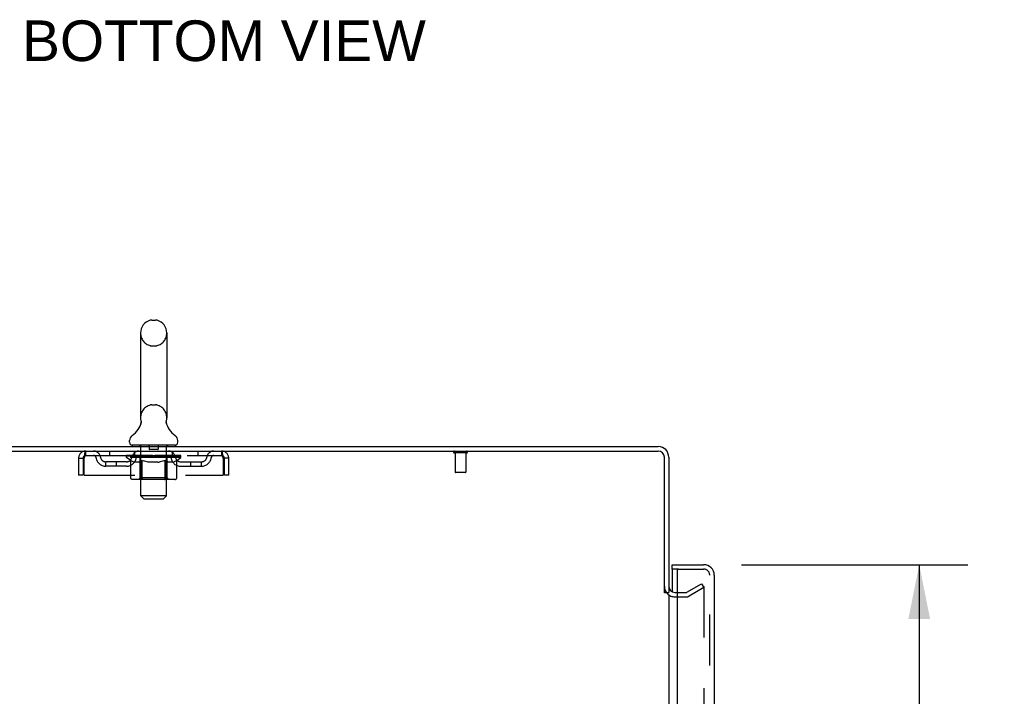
# Model space of a CAD drawing. Header units: inches. Extents: x 0 to 215, y 0 to 139.
# Tile 12 of 21: x 23 to 46, y 91 to 107. Entities that reach past the tile are written whole.
import ezdxf

# ---------------------------------------------------------------- set-up
doc = ezdxf.new("R2010")
doc.units = ezdxf.units.IN
doc.header["$LTSCALE"] = 11.804375
doc.header["$MEASUREMENT"] = 0
doc.linetypes.add('HIDDEN', pattern=[0.2, 0.1, -0.1])
doc.layers.get('0').update_dxf_attribs({"linetype": 'CONTINUOUS'})
for name, color, linetype in [('DEFAULT_2', 8, 'HIDDEN'), ('DIMENSIONS', 7, 'CONTINUOUS'), ('DOOR_ASSEMBLY', 7, 'CONTINUOUS')]:
    doc.layers.add(name, color=color, linetype=linetype)
doc.styles.get("Standard").update_dxf_attribs({"font": 'arial.ttf'})
doc.dimstyles.new('DIMSTYLE_1', dxfattribs={"dimtxt": 0.946875, "dimasz": 1.2625, "dimexe": 0.09, "dimexo": 0.07, "dimgap": 0.0375, "dimtad": 0, "dimtih": 1, "dimtoh": 1, "dimzin": 4, "dimdsep": 46, "dimtxsty": 'Standard', "dimblk": '_FILLED', "dimblk1": '_FILLED', "dimblk2": '_FILLED', "dimcen": 0.09, "dimadec": 3, "dimazin": 1, "dimtfac": 1, "dimtdec": 3, "dimtofl": 0, "dimtmove": 0, "dimatfit": 3, "dimldrblk": '_FILLED', "dimfxl": 0, "dimtolj": 1, "dimtzin": 4, "dimarcsym": 0})

# ---------------------------------------------------------------- blocks, each defined once
blk = doc.blocks.new('_FILLED')
at = {"color": 0, "linetype": 'ByBlock'}
blk.add_solid([(0, 0), (-1, 0.2), (-1, -0.2)], dxfattribs=at)
blk = doc.blocks.new('*D9')
at = {"layer": 'DIMENSIONS', "color": 2, "linetype": 'Continuous'}
for p, q in [((40.086, 93.935), (45.359, 93.935)), ((44.223, 93.935), (44.223, 55.395)), ((44.223, 13.435), (44.223, 52.081)), ((40.086, 13.435), (45.359, 13.435))]:
    blk.add_line(p, q, dxfattribs=at)
at = {"layer": 'DIMENSIONS', "color": 2, "linetype": 'Continuous', "xscale": 1.2625, "yscale": 1.2625, "zscale": 1.2625}
for p, rotation in [((44.223, 93.935), 90), ((44.223, 13.435), 270)]:
    blk.add_blockref('_FILLED', p, dxfattribs=dict(at, rotation=rotation))
at = {"layer": 'DIMENSIONS', "color": 2, "linetype": 'Continuous', "insert": (44.223, 54.922), "char_height": 0.9469, "width": 3.9635, "attachment_point": 2, "line_spacing_factor": 0.9}
blk.add_mtext('80.50\\PDOOR', dxfattribs=at)

msp = doc.modelspace()

# ---------------------------------------------------------------- linework, layer by layer
at = {"color": 7, "linetype": 'Continuous'}
for p, q in [((26.347, 99.631), (26.434, 99.631)), ((26.085, 99.331), (26.085, 97.356)), ((26.697, 99.331), (26.697, 97.356)), ((26.685, 97.266), (26.686, 97.272)), ((26.685, 97.261), (26.685, 97.267)), ((26.685, 97.257), (26.685, 97.262)), ((26.685, 97.252), (26.685, 97.257)), ((26.685, 97.247), (26.685, 97.252)), ((26.685, 97.242), (26.685, 97.247)), ((26.686, 97.271), (26.687, 97.276)), ((26.687, 97.276), (26.688, 97.281)), ((26.688, 97.281), (26.689, 97.286)), ((26.091, 97.212), (26.089, 97.208)), ((26.686, 97.237), (26.685, 97.242)), ((26.686, 97.232), (26.686, 97.237)), ((26.687, 97.227), (26.686, 97.232)), ((26.688, 97.222), (26.687, 97.227)), ((26.689, 97.218), (26.688, 97.222)), ((25.828, 96.784), (25.828, 96.823)), ((26.953, 96.784), (26.953, 96.823)), ((25.891, 96.715), (25.891, 96.685)), ((26.891, 96.715), (25.891, 96.715)), ((26.891, 96.715), (26.891, 96.685)), ((38.287, 93.289), (38.391, 93.289))]:
    msp.add_line(p, q, dxfattribs=at)
at = {"color": 3, "linetype": 'Continuous'}
for p, q in [((14.443, 96.685), (38.144, 96.685)), ((14.481, 96.581), (38.144, 96.581)), ((38.287, 93.278), (38.287, 96.439)), ((38.391, 96.439), (38.391, 93.289)), ((38.391, 93.237), (38.391, 14.133)), ((38.533, 93.289), (38.595, 93.289))]:
    msp.add_line(p, q, dxfattribs=at)
at = {"color": 7, "linetype": 'Continuous'}
msp.add_lwpolyline([(26.093, 97.286), (26.094, 97.281), (26.095, 97.277), (26.095, 97.272), (26.096, 97.267), (26.096, 97.262), (26.096, 97.257), (26.097, 97.252), (26.096, 97.247), (26.096, 97.242), (26.096, 97.237), (26.095, 97.232), (26.094, 97.227), (26.093, 97.222), (26.092, 97.217), (26.091, 97.212)], dxfattribs=at)
for centre, radius, start, end in [((26.391, 99.331), 0.306, 105.6303, 180), ((26.347, 99.487), 0.144, 90, 105.6303), ((26.434, 99.487), 0.144, 74.3697, 90), ((26.391, 99.331), 0.306, 0, 74.3697), ((25.593, 97.372), 0.523, 304.6624, 347.2389), ((26.391, 97.356), 0.306, 180, 193.2053), ((27.189, 97.372), 0.523, 192.7611, 235.3376), ((26.391, 97.356), 0.306, 346.7947, 360), ((25.972, 96.823), 0.144, 124.6624, 180), ((26.809, 96.823), 0.144, 360, 55.3376), ((25.897, 96.784), 0.069, 180, 265), ((26.884, 96.784), 0.069, 275, 360)]:
    msp.add_arc(centre, radius, start, end, dxfattribs=at)
at = {"color": 3, "linetype": 'Continuous'}
for centre, radius, start, end in [((38.144, 96.439), 0.246, 0, 90), ((38.144, 96.439), 0.142, 0, 90), ((38.533, 93.432), 0.142, 180, 270)]:
    msp.add_arc(centre, radius, start, end, dxfattribs=at)
at = {"layer": 'DEFAULT_2', "color": 8, "linetype": 'HIDDEN'}
for p, q in [((26.347, 99.031), (26.434, 99.031)), ((26.347, 97.656), (26.434, 97.656)), ((24.808, 96.477), (24.808, 96.581)), ((25.359, 96.581), (25.359, 96.477)), ((25.953, 96.477), (25.953, 96.581)), ((26.071, 96.715), (26.071, 96.685)), ((26.091, 95.534), (26.091, 96.685)), ((26.286, 96.705), (26.286, 96.625)), ((26.486, 96.615), (26.296, 96.615)), ((26.496, 96.705), (26.496, 96.625)), ((26.691, 95.534), (26.691, 96.685)), ((26.711, 96.715), (26.711, 96.685)), ((26.828, 96.477), (26.828, 96.581)), ((27.422, 96.581), (27.422, 96.477)), ((27.974, 96.581), (27.974, 96.477)), ((24.641, 96.414), (24.641, 96.019)), ((24.641, 96.414), (24.745, 96.414)), ((24.745, 96.414), (24.745, 96.019)), ((24.775, 96.019), (24.775, 96.414)), ((24.808, 96.477), (27.974, 96.477)), ((25.276, 96.226), (25.276, 96.33)), ((25.759, 96.33), (25.276, 96.33)), ((25.526, 96.226), (25.526, 96.33)), ((25.757, 96.43), (25.757, 96.477)), ((25.857, 96.361), (25.757, 96.43)), ((27.024, 96.43), (25.757, 96.43)), ((25.767, 96.47), (25.767, 96.477)), ((25.776, 96.467), (25.776, 96.47)), ((25.776, 96.467), (27.006, 96.467)), ((25.785, 96.467), (25.785, 96.47)), ((25.785, 96.467), (25.785, 96.47)), ((25.796, 96.47), (25.796, 96.477)), ((25.812, 96.467), (25.812, 96.47)), ((25.814, 96.467), (25.814, 96.47)), ((25.842, 96.47), (25.842, 96.477)), ((25.857, 96.467), (25.857, 96.47)), ((25.857, 95.956), (25.857, 96.361)), ((25.857, 96.361), (25.871, 96.351)), ((25.859, 96.467), (25.859, 96.47)), ((26.064, 96.47), (25.862, 96.47)), ((25.885, 96.343), (25.871, 96.351)), ((25.898, 96.335), (25.884, 96.343)), ((25.912, 96.329), (25.898, 96.336)), ((25.906, 96.47), (25.906, 96.477)), ((25.907, 96.467), (25.907, 96.47)), ((25.908, 96.467), (25.908, 96.47)), ((25.911, 96.467), (25.911, 96.47)), ((25.925, 96.323), (25.911, 96.329)), ((25.918, 96.467), (25.918, 96.47)), ((25.918, 96.467), (25.918, 96.47)), ((25.921, 96.467), (25.921, 96.47)), ((25.925, 96.467), (25.925, 96.471)), ((25.929, 96.467), (25.929, 96.47)), ((25.943, 96.467), (25.943, 96.47)), ((25.961, 96.467), (25.961, 96.47)), ((25.962, 96.467), (25.962, 96.473)), ((25.982, 96.467), (25.982, 96.47)), ((25.982, 96.467), (25.982, 96.47)), ((25.984, 96.47), (25.984, 96.477)), ((25.993, 96.467), (25.993, 96.47)), ((25.997, 96.467), (25.997, 96.47)), ((26.007, 96.467), (26.007, 96.47)), ((26.018, 96.467), (26.018, 96.474)), ((26.033, 96.467), (26.033, 96.47)), ((26.036, 96.467), (26.036, 96.47)), ((26.069, 96.329), (26.055, 96.323)), ((26.064, 96.467), (26.064, 96.47)), ((26.131, 96.47), (26.069, 96.47)), ((26.083, 96.336), (26.069, 96.329)), ((26.074, 96.47), (26.074, 96.477)), ((26.078, 95.959), (26.078, 96.427)), ((26.081, 96.467), (26.081, 96.47)), ((26.096, 96.343), (26.083, 96.336)), ((26.085, 96.467), (26.085, 96.47)), ((26.091, 96.467), (26.091, 96.476)), ((26.096, 96.467), (26.096, 96.47)), ((26.11, 96.352), (26.096, 96.343)), ((26.107, 96.467), (26.107, 96.47)), ((26.124, 96.361), (26.11, 96.352)), ((26.124, 95.956), (26.124, 96.361)), ((26.124, 96.361), (26.153, 96.352)), ((26.131, 96.467), (26.131, 96.47)), ((26.206, 96.47), (26.146, 96.47)), ((26.181, 96.343), (26.153, 96.352)), ((26.167, 96.467), (26.167, 96.47)), ((26.174, 96.47), (26.174, 96.477)), ((26.178, 96.467), (26.178, 96.47)), ((26.18, 96.467), (26.18, 96.476)), ((26.209, 96.335), (26.181, 96.343)), ((26.183, 96.467), (26.183, 96.47)), ((26.19, 96.467), (26.19, 96.471)), ((26.206, 96.467), (26.206, 96.47)), ((26.237, 96.329), (26.209, 96.336)), ((26.286, 96.47), (26.232, 96.47)), ((26.264, 96.323), (26.236, 96.329)), ((26.245, 96.467), (26.245, 96.47)), ((26.276, 96.47), (26.391, 96.477)), ((26.281, 96.47), (26.281, 96.477)), ((26.281, 96.47), (26.281, 96.477)), ((26.281, 96.477), (26.281, 96.477)), ((26.281, 96.467), (26.281, 96.47)), ((26.285, 96.467), (26.285, 96.471)), ((26.286, 96.467), (26.286, 96.47)), ((26.287, 96.467), (26.287, 96.47)), ((26.37, 96.47), (26.322, 96.47)), ((26.327, 96.467), (26.327, 96.47)), ((26.37, 96.467), (26.37, 96.47)), ((26.388, 96.471), (26.388, 96.47)), ((26.388, 96.467), (26.388, 96.471)), ((26.388, 96.467), (26.388, 96.47)), ((26.391, 96.47), (26.391, 96.477)), ((26.391, 96.477), (26.505, 96.47)), ((26.393, 96.467), (26.393, 96.471)), ((26.393, 96.471), (26.393, 96.47)), ((26.393, 96.467), (26.393, 96.47)), ((26.411, 96.467), (26.411, 96.47)), ((26.411, 96.47), (26.46, 96.47)), ((26.454, 96.467), (26.454, 96.47)), ((26.495, 96.467), (26.495, 96.47)), ((26.495, 96.467), (26.495, 96.47)), ((26.495, 96.47), (26.55, 96.47)), ((26.496, 96.467), (26.496, 96.471)), ((26.5, 96.47), (26.5, 96.477)), ((26.5, 96.477), (26.501, 96.477)), ((26.5, 96.467), (26.5, 96.47)), ((26.501, 96.47), (26.501, 96.477)), ((26.546, 96.329), (26.517, 96.323)), ((26.537, 96.467), (26.537, 96.47)), ((26.574, 96.336), (26.545, 96.329)), ((26.602, 96.344), (26.573, 96.336)), ((26.576, 96.467), (26.576, 96.47)), ((26.576, 96.47), (26.635, 96.47)), ((26.591, 96.467), (26.591, 96.471)), ((26.598, 96.467), (26.598, 96.47)), ((26.601, 96.467), (26.601, 96.476)), ((26.631, 96.352), (26.601, 96.343)), ((26.604, 96.467), (26.604, 96.47)), ((26.607, 96.47), (26.607, 96.477)), ((26.614, 96.467), (26.614, 96.47)), ((26.659, 96.362), (26.63, 96.352)), ((26.651, 96.467), (26.651, 96.47)), ((26.651, 96.47), (26.713, 96.47)), ((26.659, 95.956), (26.659, 96.362)), ((26.659, 96.362), (26.674, 96.352)), ((26.689, 96.343), (26.674, 96.352)), ((26.675, 96.467), (26.675, 96.47)), ((26.686, 96.467), (26.686, 96.47)), ((26.703, 96.336), (26.689, 96.343)), ((26.69, 96.467), (26.69, 96.476)), ((26.696, 96.467), (26.696, 96.47)), ((26.7, 96.467), (26.7, 96.47)), ((26.703, 95.959), (26.703, 96.427)), ((26.718, 96.329), (26.703, 96.336)), ((26.707, 96.47), (26.707, 96.477)), ((26.732, 96.323), (26.717, 96.329)), ((26.718, 96.467), (26.718, 96.47)), ((26.718, 96.47), (27.024, 96.47)), ((26.745, 96.467), (26.745, 96.47)), ((26.748, 96.467), (26.748, 96.47)), ((26.763, 96.467), (26.763, 96.474)), ((26.775, 96.467), (26.775, 96.47)), ((26.784, 96.467), (26.784, 96.47)), ((26.788, 96.467), (26.788, 96.47)), ((26.798, 96.47), (26.798, 96.477)), ((26.799, 96.467), (26.799, 96.47)), ((26.799, 96.467), (26.799, 96.47)), ((26.82, 96.467), (26.82, 96.473)), ((26.82, 96.467), (26.82, 96.47)), ((26.838, 96.467), (26.838, 96.47)), ((26.852, 96.467), (26.852, 96.47)), ((26.869, 96.329), (26.854, 96.323)), ((26.857, 96.467), (26.857, 96.471)), ((26.86, 96.467), (26.86, 96.47)), ((26.863, 96.467), (26.863, 96.47)), ((26.863, 96.467), (26.863, 96.47)), ((26.883, 96.336), (26.868, 96.329)), ((26.871, 96.467), (26.871, 96.47)), ((26.874, 96.467), (26.874, 96.47)), ((26.874, 96.467), (26.874, 96.47)), ((26.876, 96.47), (26.876, 96.477)), ((26.898, 96.344), (26.883, 96.336)), ((26.912, 96.353), (26.897, 96.344)), ((26.903, 96.474), (27.023, 96.475)), ((26.903, 96.47), (26.903, 96.474)), ((26.927, 96.363), (26.912, 96.352)), ((26.922, 96.467), (26.922, 96.47)), ((26.925, 96.467), (26.925, 96.47)), ((26.927, 96.363), (27.024, 96.43)), ((26.927, 95.956), (26.927, 96.363)), ((26.939, 96.47), (26.939, 96.477)), ((26.968, 96.467), (26.968, 96.47)), ((26.969, 96.467), (26.969, 96.47)), ((26.986, 96.47), (26.986, 96.477)), ((26.996, 96.467), (26.996, 96.47)), ((26.997, 96.467), (26.997, 96.47)), ((27.006, 96.467), (27.006, 96.47)), ((27.014, 96.47), (27.014, 96.477)), ((27.022, 96.33), (27.505, 96.33)), ((27.023, 96.47), (27.023, 96.475)), ((27.024, 96.43), (27.024, 96.47)), ((27.255, 96.226), (27.255, 96.33)), ((27.505, 96.226), (27.505, 96.33)), ((28.007, 96.414), (28.007, 96.019)), ((28.037, 96.019), (28.037, 96.414)), ((28.141, 96.414), (28.037, 96.414)), ((28.141, 96.019), (28.141, 96.414)), ((33.679, 96.538), (33.395, 96.538)), ((33.413, 96.538), (33.413, 96.091)), ((33.661, 96.538), (33.661, 96.091)), ((25.759, 96.226), (25.276, 96.226)), ((25.938, 96.319), (25.925, 96.323)), ((26.042, 96.319), (25.938, 96.319)), ((26.042, 96.319), (26.056, 96.323)), ((26.292, 96.319), (26.264, 96.323)), ((26.49, 96.319), (26.292, 96.319)), ((26.49, 96.319), (26.518, 96.323)), ((26.746, 96.319), (26.732, 96.323)), ((26.84, 96.319), (26.746, 96.319)), ((26.84, 96.319), (26.854, 96.323)), ((27.022, 96.226), (27.505, 96.226)), ((24.745, 96.019), (24.641, 96.019)), ((24.775, 96.019), (28.007, 96.019)), ((26.884, 95.919), (25.899, 95.919)), ((26.078, 95.959), (26.038, 95.919)), ((26.703, 95.959), (26.078, 95.959)), ((26.136, 95.923), (26.133, 95.926)), ((26.141, 95.92), (26.138, 95.921)), ((26.143, 95.919), (26.141, 95.92)), ((26.146, 95.919), (26.143, 95.919)), ((26.703, 95.959), (26.743, 95.919)), ((28.141, 96.019), (28.037, 96.019)), ((33.651, 96.081), (33.423, 96.081)), ((26.16, 95.465), (26.091, 95.534)), ((26.691, 95.534), (26.091, 95.534)), ((26.16, 95.465), (26.622, 95.465)), ((26.622, 95.465), (26.691, 95.534)), ((38.811, 93.293), (39.151, 93.49)), ((39.203, 93.4), (38.863, 93.203)), ((39.151, 93.49), (39.203, 93.4)), ((39.203, 93.42), (39.203, 13.951)), ((38.533, 93.185), (38.795, 93.185)), ((38.595, 93.289), (38.795, 93.289))]:
    msp.add_line(p, q, dxfattribs=at)
for points in [[(24.775, 96.414), (24.777, 96.433), (24.779, 96.451), (24.782, 96.469), (24.784, 96.487), (24.786, 96.503), (24.789, 96.518), (24.791, 96.532), (24.793, 96.545), (24.796, 96.555), (24.798, 96.565), (24.801, 96.572), (24.803, 96.577), (24.805, 96.58), (24.808, 96.581)], [(27.974, 96.581), (27.976, 96.58), (27.978, 96.577), (27.981, 96.572), (27.983, 96.565), (27.985, 96.555), (27.988, 96.545), (27.99, 96.532), (27.992, 96.518), (27.995, 96.503), (27.997, 96.487), (28, 96.469), (28.002, 96.451), (28.004, 96.433), (28.007, 96.414)], [(24.775, 96.414), (24.777, 96.421), (24.779, 96.428), (24.782, 96.435), (24.784, 96.441), (24.786, 96.448), (24.789, 96.453), (24.791, 96.459), (24.793, 96.463), (24.796, 96.467), (24.798, 96.471), (24.801, 96.474), (24.803, 96.475), (24.805, 96.477), (24.808, 96.477)], [(27.974, 96.477), (27.976, 96.477), (27.978, 96.475), (27.981, 96.474), (27.983, 96.471), (27.985, 96.467), (27.988, 96.463), (27.99, 96.459), (27.992, 96.453), (27.995, 96.448), (27.997, 96.441), (28, 96.435), (28.002, 96.428), (28.004, 96.421), (28.007, 96.414)], [(25.899, 95.919), (25.894, 95.919), (25.889, 95.92), (25.884, 95.921), (25.879, 95.923), (25.875, 95.926), (25.87, 95.929), (25.867, 95.932), (25.863, 95.936), (25.86, 95.941), (25.858, 95.945), (25.857, 95.95), (25.857, 95.956)], [(26.125, 95.945), (26.124, 95.95), (26.124, 95.956)], [(26.126, 95.941), (26.125, 95.945), (26.125, 95.95), (26.124, 95.956)], [(26.138, 95.921), (26.136, 95.923), (26.133, 95.926), (26.131, 95.929), (26.129, 95.932), (26.128, 95.936), (26.126, 95.941)], [(26.131, 95.929), (26.129, 95.932), (26.128, 95.936)], [(26.638, 95.919), (26.641, 95.919), (26.643, 95.92), (26.646, 95.921), (26.648, 95.923), (26.65, 95.926), (26.653, 95.929), (26.655, 95.932), (26.656, 95.936), (26.658, 95.941), (26.659, 95.945), (26.659, 95.95), (26.659, 95.956)], [(26.884, 95.919), (26.889, 95.919), (26.894, 95.92), (26.9, 95.921), (26.904, 95.923), (26.909, 95.926), (26.913, 95.929), (26.917, 95.932), (26.921, 95.936), (26.923, 95.941), (26.925, 95.945), (26.927, 95.95), (26.927, 95.956)], [(39.186, 93.44), (39.186, 93.44), (39.184, 93.439), (39.182, 93.439), (39.18, 93.438), (39.178, 93.437)], [(39.191, 93.438), (39.19, 93.439), (39.188, 93.439), (39.186, 93.44)], [(39.191, 93.438), (39.193, 93.438), (39.195, 93.437), (39.197, 93.435), (39.198, 93.434), (39.199, 93.432), (39.2, 93.43), (39.201, 93.428), (39.202, 93.426), (39.203, 93.424), (39.203, 93.422), (39.203, 93.42)]]:
    msp.add_lwpolyline(points, dxfattribs=at)
for centre, radius, start, end in [((26.391, 99.331), 0.306, 180, 254.3697), ((26.391, 99.331), 0.306, 285.6303, 360), ((26.347, 99.174), 0.144, 254.3697, 270), ((26.434, 99.174), 0.144, 270, 285.6303), ((26.391, 97.356), 0.306, 105.6303, 180), ((26.347, 97.512), 0.144, 90, 105.6303), ((26.434, 97.512), 0.144, 74.3697, 90), ((26.391, 97.356), 0.306, 0, 74.3697), ((24.808, 96.414), 0.167, 90, 180), ((24.987, 96.414), 0.167, 8.0716, 90), ((26.048, 96.414), 0.167, 90, 171.9284), ((25.897, 96.784), 0.069, 265, 270), ((26.061, 96.685), 0.03, 0, 90), ((26.276, 96.705), 0.01, 0, 90), ((26.296, 96.625), 0.01, 180, 270), ((26.486, 96.625), 0.01, 270, 360), ((26.506, 96.705), 0.01, 90, 180), ((26.721, 96.685), 0.03, 90, 180), ((26.733, 96.414), 0.167, 8.0716, 90), ((26.884, 96.784), 0.069, 270, 275), ((27.794, 96.414), 0.167, 90, 171.9284), ((27.974, 96.414), 0.167, 0, 90), ((33.395, 96.56), 0.0215, 90, 270), ((33.679, 96.56), 0.0215, 270, 90), ((24.808, 96.414), 0.063, 90, 180), ((24.987, 96.415), 0.0625, 7.9863, 90), ((25.276, 96.455), 0.229, 187.9863, 270), ((25.276, 96.455), 0.125, 188.0716, 270), ((25.759, 96.455), 0.125, 270, 351.9284), ((25.759, 96.455), 0.229, 270, 352.0137), ((26.048, 96.415), 0.0625, 90, 172.0137), ((26.038, 96.427), 0.0398, 0, 90), ((26.743, 96.427), 0.0398, 90, 180), ((26.734, 96.415), 0.0625, 7.9863, 90), ((27.022, 96.455), 0.229, 187.9863, 270), ((27.022, 96.455), 0.125, 188.0716, 270), ((27.505, 96.455), 0.125, 270, 351.9284), ((27.505, 96.455), 0.229, 270, 352.0137), ((27.794, 96.415), 0.0625, 90, 172.0137), ((27.974, 96.414), 0.063, 0, 90), ((33.423, 96.091), 0.01, 180, 270), ((33.651, 96.091), 0.01, 270, 360), ((38.533, 93.432), 0.246, 180, 270), ((38.795, 93.322), 0.033, 270, 300), ((38.795, 93.322), 0.137, 270, 300)]:
    msp.add_arc(centre, radius, start, end, dxfattribs=at)
for centre, major_axis, ratio, start_param, end_param in [((26.391, 96.477), (0.633, 0.007), 0.05963, 2.96643, 3.140963), ((25.738, 96.465), (0.198, 0), 0.060556, 0.430652, 1.470503), ((26.391, 96.477), (0.633, 0), 0.060556, -3.141593, -2.96706), ((25.738, 96.458), (0.198, 0.002), 0.05963, 1.376596, 1.469874), ((26.391, 96.477), (0.633, 0.013), 0.05688, 2.791345, 2.965878), ((25.782, 96.465), (0.198, -0.002), 0.05963, 0.605815, 1.645666), ((25.713, 96.465), (0.198, 0.002), 0.05963, 0.25549, 1.295341), ((26.391, 96.477), (0.633, -0.007), 0.05963, -2.96643, -2.791898), ((25.782, 96.458), (0.198, 0), 0.060556, 1.551758, 1.645036), ((25.713, 96.458), (0.198, 0.004), 0.05688, 1.20151, 1.294789), ((25.783, 96.461), (0.164, 0.002), 0.05963, 1.065228, 1.614276), ((25.763, 96.461), (0.164, 0.003), 0.05688, 0.890143, 1.43919), ((25.821, 96.461), (0.164, 0), 0.060556, 1.240391, 1.789438), ((26.391, 96.477), (0.633, 0.019), 0.052395, 2.616403, 2.790936), ((25.844, 96.465), (0.198, -0.004), 0.05688, 0.7809, 1.820751), ((25.709, 96.465), (0.198, 0.004), 0.05688, 0.080405, 1.120256), ((26.391, 96.477), (0.633, -0.013), 0.05688, -2.791345, -2.616812), ((25.844, 96.458), (0.198, -0.002), 0.05963, 1.72692, 1.820198), ((25.709, 96.458), (0.198, 0.006), 0.052395, 1.026568, 1.119847), ((25.762, 96.461), (0.164, 0.005), 0.052395, 0.715201, 1.264248), ((25.877, 96.461), (0.164, -0.002), 0.05963, 1.415553, 1.9646), ((26.391, 96.477), (0.633, 0.025), 0.046319, 2.441654, 2.616187), ((25.924, 96.465), (0.198, -0.006), 0.052395, 0.955842, 1.995693), ((25.726, 96.465), (0.198, 0.006), 0.052395, -0.094537, 0.945314), ((26.391, 96.477), (0.633, -0.019), 0.052395, -2.616403, -2.44187), ((25.924, 96.458), (0.198, -0.004), 0.05688, 1.902006, 1.995284), ((25.726, 96.458), (0.198, 0.008), 0.046319, 0.851819, 0.945098), ((25.781, 96.461), (0.164, 0.006), 0.046319, 0.540452, 1.089499), ((25.948, 96.461), (0.164, -0.003), 0.05688, 1.590638, 2.139686), ((26.391, 96.477), (0.633, 0.029), 0.038841, 2.267123, 2.441656), ((26.017, 96.465), (0.198, -0.008), 0.046319, 1.130591, 2.170442), ((25.764, 96.465), (0.198, 0.008), 0.046319, -0.269286, 0.770565), ((26.391, 96.477), (0.633, -0.025), 0.046319, -2.441654, -2.267121), ((26.017, 96.458), (0.198, -0.006), 0.052395, 2.076947, 2.170226), ((25.764, 96.458), (0.198, 0.009), 0.038841, 0.677289, 0.770567), ((25.818, 96.461), (0.164, 0.008), 0.038841, 0.365921, 0.914969), ((26.032, 96.461), (0.164, -0.005), 0.052395, 1.76558, 2.314627), ((26.391, 96.477), (0.633, 0.033), 0.030195, 2.09281, 2.267343), ((26.122, 96.465), (0.198, -0.009), 0.038841, 1.305122, 2.344973), ((25.82, 96.465), (0.198, 0.009), 0.038841, -0.443817, 0.596034), ((26.391, 96.477), (0.633, -0.029), 0.038841, -2.267123, -2.092591), ((26.122, 96.458), (0.198, -0.008), 0.046319, 2.251696, 2.344975), ((25.82, 96.458), (0.198, 0.01), 0.030195, 0.502975, 0.596254), ((25.872, 96.461), (0.164, 0.009), 0.030195, 0.191608, 0.740655), ((26.128, 96.461), (0.164, -0.006), 0.046319, 1.940329, 2.489376), ((25.893, 96.465), (0.198, 0.01), 0.030195, -0.61813, 0.421721), ((26.235, 96.465), (0.198, -0.01), 0.030195, 1.479435, 2.519286), ((26.391, 96.477), (0.633, 0.036), 0.020645, 1.918687, 2.09322), ((26.391, 96.477), (0.633, -0.033), 0.030195, -2.09281, -1.918277), ((26.235, 96.458), (0.198, -0.009), 0.038841, 2.426227, 2.519505), ((25.893, 96.458), (0.198, 0.011), 0.020645, 0.328852, 0.422131), ((25.942, 96.461), (0.164, 0.009), 0.020645, 0.017485, 0.566532), ((26.231, 96.461), (0.164, -0.008), 0.038841, 2.11486, 2.663907), ((25.982, 96.465), (0.198, 0.011), 0.020645, -0.792253, 0.247598), ((26.353, 96.465), (0.198, -0.011), 0.020645, 1.653558, 2.693409), ((26.391, 96.477), (0.633, 0.038), 0.010478, 1.744704, 1.919237), ((26.391, 96.477), (0.633, -0.036), 0.020645, -1.918687, -1.744154), ((26.353, 96.458), (0.198, -0.01), 0.030195, 2.60054, 2.693819), ((25.982, 96.458), (0.198, 0.012), 0.010478, 0.154869, 0.248148), ((26.026, 96.461), (0.164, 0.01), 0.010478, 6.126688, 6.675735), ((26.34, 96.461), (0.164, -0.009), 0.030195, 2.289173, 2.83822), ((26.083, 96.465), (0.198, 0.012), 0.010478, -0.966236, -0.000846), ((26.471, 96.465), (0.198, -0.012), 0.010478, 1.827541, 2.867392), ((26.391, 96.477), (0.633, -0.038), 0.010478, -1.744704, -1.570171), ((26.471, 96.458), (0.198, -0.011), 0.020645, 2.774664, 2.867942), ((26.449, 96.461), (0.164, -0.009), 0.020645, 2.463296, 3.012344), ((26.31, 96.465), (0.198, 0.012), 0.010478, 0.274201, 1.314052), ((26.224, 96.461), (0.164, 0.01), 0.010478, -0.000483, 0.504314), ((26.193, 96.458), (0.198, 0.012), 0.010478, 0.099668, 0.192946), ((26.391, 96.477), (0.633, 0.038), 0.010478, -1.571421, -1.396888), ((26.588, 96.458), (0.198, -0.012), 0.010478, 2.948646, 3.041925), ((26.557, 96.461), (0.164, -0.01), 0.010478, 2.637279, 3.142076), ((26.429, 96.465), (0.198, 0.011), 0.020645, 0.448184, 1.488034), ((26.332, 96.461), (0.164, 0.009), 0.020645, 0.129249, 0.678296), ((26.31, 96.458), (0.198, 0.011), 0.020645, 0.273651, 0.366929), ((26.698, 96.465), (0.198, -0.012), 0.010478, -3.140747, -2.175357), ((26.391, 96.477), (0.633, 0.036), 0.020645, -1.397439, -1.222906), ((26.391, 96.477), (0.633, -0.038), 0.010478, 1.222355, 1.396888), ((26.546, 96.465), (0.198, 0.01), 0.030195, 0.622307, 1.662158), ((26.442, 96.461), (0.164, 0.009), 0.030195, 0.303372, 0.852419), ((26.755, 96.461), (0.164, -0.01), 0.010478, 2.749043, 3.29809), ((26.799, 96.465), (0.198, -0.011), 0.020645, 2.893995, 3.933846), ((26.429, 96.458), (0.198, 0.01), 0.030195, 0.447774, 0.541052), ((26.799, 96.458), (0.198, -0.012), 0.010478, 2.893445, 2.986723), ((26.391, 96.477), (0.633, 0.033), 0.030195, -1.223315, -1.048783), ((26.391, 96.477), (0.633, -0.036), 0.020645, 1.048373, 1.222906), ((26.659, 96.465), (0.198, 0.009), 0.038841, 0.79662, 1.836471), ((26.55, 96.461), (0.164, 0.008), 0.038841, 0.477686, 1.026733), ((26.839, 96.461), (0.164, -0.009), 0.020645, 2.57506, 3.124108), ((26.888, 96.465), (0.198, -0.01), 0.030195, 2.719872, 3.759723), ((26.764, 96.465), (0.198, 0.008), 0.046319, 0.971151, 2.011002), ((26.546, 96.458), (0.198, 0.009), 0.038841, 0.622087, 0.715366), ((26.888, 96.458), (0.198, -0.011), 0.020645, 2.719462, 2.812741), ((26.391, 96.477), (0.633, 0.029), 0.038841, -1.049002, -0.874469), ((26.391, 96.477), (0.633, -0.033), 0.030195, 0.87425, 1.048783), ((26.653, 96.461), (0.164, 0.006), 0.046319, 0.652216, 1.201263), ((26.858, 96.465), (0.198, 0.006), 0.052395, 1.1459, 2.185751), ((26.909, 96.461), (0.164, -0.009), 0.030195, 2.400937, 2.949985), ((26.961, 96.465), (0.198, -0.009), 0.038841, 2.545558, 3.585409), ((26.749, 96.461), (0.164, 0.005), 0.052395, 0.826965, 1.376012), ((26.659, 96.458), (0.198, 0.008), 0.046319, 0.796618, 0.889896), ((26.961, 96.458), (0.198, -0.01), 0.030195, 2.545339, 2.638617), ((26.937, 96.465), (0.198, 0.004), 0.05688, 1.320842, 2.360692), ((26.391, 96.477), (0.633, 0.025), 0.046319, -0.874471, -0.699939), ((26.391, 96.477), (0.633, -0.029), 0.038841, 0.699936, 0.874469), ((27.018, 96.465), (0.198, -0.008), 0.046319, 2.371028, 3.410879), ((26.963, 96.461), (0.164, -0.008), 0.038841, 2.226624, 2.775671), ((27, 96.465), (0.198, 0.002), 0.05963, 1.495927, 2.535778), ((26.834, 96.461), (0.164, 0.003), 0.05688, 1.001907, 1.550954), ((27.055, 96.465), (0.198, -0.006), 0.052395, 2.196279, 3.23613), ((27, 96.461), (0.164, -0.006), 0.046319, 2.052093, 2.601141), ((26.764, 96.458), (0.198, 0.006), 0.052395, 0.971367, 1.064645), ((27.018, 96.458), (0.198, -0.009), 0.038841, 2.371026, 2.464304), ((27.044, 96.465), (0.198, 0), 0.060556, 2.364024, 2.71094), ((27.072, 96.465), (0.198, -0.004), 0.05688, 2.021337, 3.061188), ((26.391, 96.477), (0.633, 0.019), 0.052395, -0.699723, -0.52519), ((27.068, 96.465), (0.198, -0.002), 0.05963, 1.846251, 2.886102), ((26.391, 96.477), (0.633, -0.025), 0.046319, 0.525406, 0.699939), ((26.905, 96.461), (0.164, 0.002), 0.05963, 1.176993, 1.72604), ((27.019, 96.461), (0.164, -0.005), 0.052395, 1.877344, 2.426392), ((26.96, 96.461), (0.164, 0), 0.060556, 1.352155, 1.901202), ((27.018, 96.461), (0.164, -0.003), 0.05688, 1.702402, 2.25145), ((26.998, 96.461), (0.164, -0.002), 0.05963, 1.527317, 2.076364), ((26.858, 96.458), (0.198, 0.004), 0.05688, 1.146309, 1.239587), ((27.055, 96.458), (0.198, -0.008), 0.046319, 2.196495, 2.289773), ((26.391, 96.477), (0.633, 0.013), 0.05688, -0.524781, -0.350248), ((26.391, 96.477), (0.633, -0.019), 0.052395, 0.350657, 0.52519), ((27.044, 96.458), (0.198, -0.002), 0.05963, 1.764997, 1.971333), ((26.937, 96.458), (0.198, 0.002), 0.05963, 1.321394, 1.414673), ((27.072, 96.458), (0.198, -0.006), 0.052395, 2.021746, 2.115024), ((26.391, 96.477), (0.633, 0.007), 0.05963, -0.349695, -0.175162), ((26.391, 96.477), (0.633, -0.013), 0.05688, 0.175715, 0.350248), ((27, 96.458), (0.198, 0), 0.060556, 1.496556, 1.589835), ((27.068, 96.458), (0.198, -0.004), 0.05688, 1.846804, 1.940083), ((26.391, 96.477), (0.633, -0.007), 0.05963, 6.27665, 6.458348), ((26.391, 96.477), (0.633, 0), 0.060556, -0.174533, -0.058352)]:
    msp.add_ellipse(centre, major_axis=major_axis, ratio=ratio, start_param=start_param, end_param=end_param, dxfattribs=at)
at = {"layer": 'DOOR_ASSEMBLY', "color": 7, "linetype": 'Continuous'}
for p, q in [((38.47, 93.831), (38.47, 93.935)), ((38.47, 93.811), (38.47, 93.304))]:
    msp.add_line(p, q, dxfattribs=at)
at = {"layer": 'DOOR_ASSEMBLY', "color": 3, "linetype": 'Continuous'}
for p, q in [((38.47, 93.935), (39.202, 93.935)), ((38.595, 90.643), (38.595, 93.811)), ((39.449, 93.689), (39.449, 89.435))]:
    msp.add_line(p, q, dxfattribs=at)
at = {"layer": 'DOOR_ASSEMBLY', "color": 8, "linetype": 'HIDDEN'}
for p, q in [((38.615, 93.831), (38.47, 93.831)), ((38.615, 93.831), (39.202, 93.831)), ((39.345, 13.682), (39.345, 93.689))]:
    msp.add_line(p, q, dxfattribs=at)
at = {"layer": 'DOOR_ASSEMBLY', "color": 7, "linetype": 'Continuous'}
for centre, radius, end in [((38.49, 93.811), 0.02, 180), ((39.285, 93.545), 0.26, 92.5866)]:
    msp.add_arc(centre, radius, 90, end, dxfattribs=at)
at = {"layer": 'DOOR_ASSEMBLY', "color": 3, "linetype": 'Continuous'}
for centre, radius, start, end in [((38.615, 93.811), 0.02, 90, 180), ((39.202, 93.689), 0.246, 0, 90)]:
    msp.add_arc(centre, radius, start, end, dxfattribs=at)
at = {"layer": 'DOOR_ASSEMBLY', "color": 8, "linetype": 'HIDDEN'}
msp.add_arc((39.202, 93.689), 0.142, 0, 90, dxfattribs=at)

# ---------------------------------------------------------------- texts
at = {"layer": 'DIMENSIONS', "color": 2, "linetype": 'Continuous', "insert": (28.028, 106.608), "char_height": 0.94688, "width": 9.38427, "attachment_point": 2, "line_spacing_factor": 0.9}
msp.add_mtext('BOTTOM VIEW', dxfattribs=at)

# ---------------------------------------------------------------- dimensions: what is measured, and where the dimension line sits
at = {"layer": 'DIMENSIONS', "color": 2, "linetype": 'Continuous'}
dim = msp.add_linear_dim(base=(44.223, 13.435), p1=(40.016, 93.935), p2=(40.016, 13.435), angle=270, text='<>\\PDOOR', dimstyle='DIMSTYLE_1', dxfattribs=at)
dim.commit()
dim.dimension.update_dxf_attribs({"geometry": '*D9', "text_midpoint": (44.223, 53.738), "dimtype": 160})

doc.saveas('drawing.dxf')
